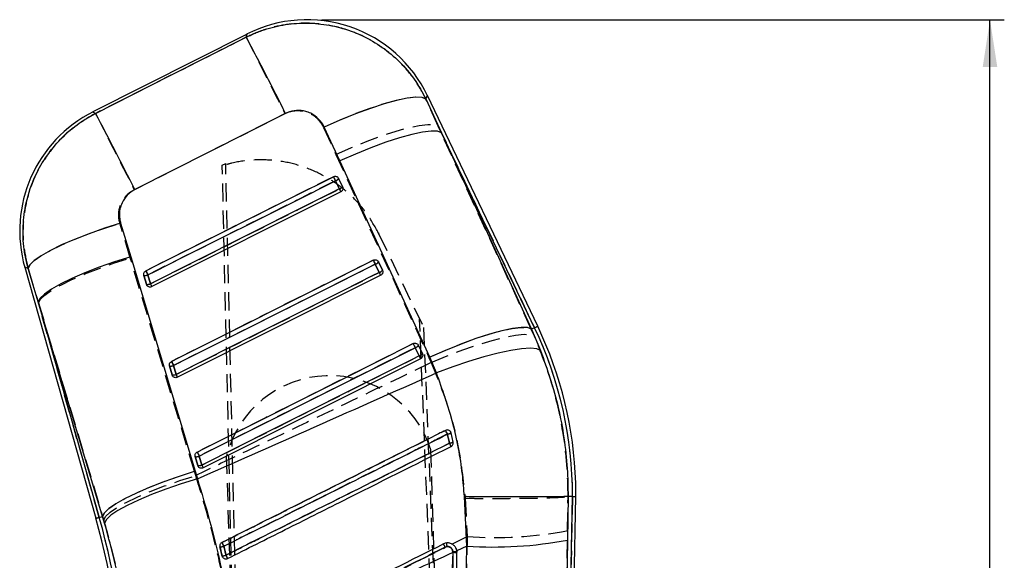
# Model space of a CAD drawing. Extents: x 40 to 414, y 17 to 320.
# Tile 13 of 16: x 156 to 233, y 278 to 320. Entities that reach past the tile are written whole.
import ezdxf

# ---------------------------------------------------------------- set-up
doc = ezdxf.new("R2010")
doc.units = 0
doc.header["$LTSCALE"] = 1.111111
doc.linetypes.add('HIDDEN', pattern=[1.905, 1.27, -0.635])
doc.layers.get('0').update_dxf_attribs({"linetype": 'CONTINUOUS'})
doc.styles.add('SLDTEXTSTYLE0', font='TXT', dxfattribs={"width": 0.75})
doc.dimstyles.new('SLDDIMSTYLE0', dxfattribs={"dimtxt": 3.888889, "dimasz": 3.668889, "dimexe": 0, "dimexo": 0.0625, "dimgap": 0.972222, "dimtad": 1, "dimdec": 0, "dimrnd": 1e-09, "dimzin": 12, "dimtxsty": 'SLDTEXTSTYLE0', "dimsah": 1, "dimcen": 0.09, "dimazin": 3, "dimtfac": 1, "dimtdec": 0, "dimtofl": 0, "dimtmove": 0, "dimatfit": 3, "dimtolj": 1, "dimtzin": 12})

# ---------------------------------------------------------------- blocks, each defined once
blk = doc.blocks.new('_D')
at = {"color": 179, "linetype": 'CONTINUOUS'}
for p, q in [((179.553, 320.033), (232.594, 320.033)), ((231.482, 97.202), (231.482, 320.033)), ((224.985, 97.202), (232.594, 97.202))]:
    blk.add_line(p, q, dxfattribs=at)
for points in [[(231.482, 320.033), (230.918, 316.364), (232.047, 316.364)], [(231.482, 97.202), (232.047, 100.87), (230.918, 100.87)]]:
    blk.add_solid(points, dxfattribs=at)
at = {"color": 179, "linetype": 'CONTINUOUS', "insert": (226.469, 202.465, 0.1), "char_height": 3.8889, "attachment_point": 1, "rotation": 90, "style": 'SLDTEXTSTYLE0'}
blk.add_mtext('223', dxfattribs=at)

msp = doc.modelspace()

# ---------------------------------------------------------------- linework, layer by layer
at = {"color": 7, "linetype": 'CONTINUOUS'}
for p, q in [((173.771258, 318.920055), (161.793267, 312.865862)), ((187.666032, 313.871929), (188.86736, 311.244899)), ((196.345906, 296.220997), (187.783014, 314.143428)), ((180.97336, 309.056083), (179.766065, 311.679372)), ((188.86736, 311.244899), (195.864308, 295.990908)), ((196.101255, 296.104112), (188.86736, 311.244899)), ((187.973881, 293.8061), (180.97336, 309.056083)), ((180.63441, 307.519803), (180.939375, 306.881482)), ((180.887231, 307.698885), (181.192205, 307.060564)), ((181.192205, 307.060564), (181.204098, 307.031879)), ((181.053705, 306.658083), (166.382216, 299.29162)), ((163.94996, 304.224992), (164.73194, 301.618526)), ((164.73194, 301.618526), (169.739418, 284.953112)), ((156.50231, 300.804714), (162.028096, 281.295219)), ((157.547812, 298.108378), (156.762489, 300.713325)), ((183.732901, 301.03434), (184.037868, 300.396019)), ((183.985796, 301.213467), (184.290769, 300.575146)), ((165.953496, 299.478644), (165.757241, 300.171548)), ((166.267985, 299.514795), (166.071742, 300.207699)), ((184.152263, 300.172696), (168.376194, 292.251626)), ((184.290769, 300.575146), (184.302831, 300.546)), ((165.981091, 299.412871), (165.953496, 299.478644)), ((162.549532, 281.442905), (157.547812, 298.108378)), ((157.547812, 298.108378), (162.288972, 281.369099)), ((196.101255, 296.104112), (195.864308, 295.990908)), ((195.864308, 295.990908), (196.576211, 294.325838)), ((186.83141, 294.548908), (187.136379, 293.910587)), ((187.084358, 294.728065), (187.389332, 294.089759)), ((187.389332, 294.089759), (187.401508, 294.060269)), ((188.488377, 292.589137), (187.973881, 293.8061)), ((167.947464, 292.43868), (167.751209, 293.131584)), ((168.261865, 292.474801), (168.065618, 293.167705)), ((187.250822, 293.687308), (170.370171, 285.211632)), ((167.974806, 292.373339), (167.947464, 292.43868)), ((189.616616, 287.928426), (189.602565, 287.97091)), ((189.784818, 287.218833), (189.616616, 287.928426)), ((169.941435, 285.398686), (169.74518, 286.091605)), ((170.255778, 285.434792), (170.059528, 286.127696)), ((169.968605, 285.333657), (169.941435, 285.398686)), ((169.739418, 284.953112), (169.912559, 284.367034)), ((197.97735, 231.147336), (199.050683, 282.993505)), ((198.126861, 225.269446), (199.321813, 282.990271)), ((198.709605, 282.997558), (198.652578, 279.597247)), ((198.709772, 282.997558), (198.709605, 282.997558)), ((199.050683, 282.993505), (198.709772, 282.997558)), ((199.050683, 282.993505), (199.321813, 282.990271)), ((190.834825, 279.129619), (190.657242, 282.97762)), ((162.288972, 281.369099), (162.549532, 281.442905)), ((162.70306, 280.926833), (162.549532, 281.442905)), ((198.652578, 279.597247), (197.97735, 231.147336)), ((189.750037, 278.626839), (189.435189, 228.266084)), ((189.750571, 278.689677), (189.750037, 278.626839)), ((190.834825, 279.129619), (190.057796, 278.769487)), ((190.064871, 278.665045), (190.057796, 278.769487)), ((190.064475, 278.601909), (190.064871, 278.665045)), ((171.832767, 278.37258), (171.857981, 278.304541))]:
    msp.add_line(p, q, dxfattribs=at)
at = {"color": 7, "linetype": 'HIDDEN'}
for p, q in [((188.622517, 311.757365), (187.661459, 313.86132)), ((165.002713, 306.824336), (176.70727, 312.737668)), ((179.70616, 311.667451), (180.671546, 309.565792)), ((188.622517, 311.757365), (196.101255, 296.104112)), ((195.852681, 295.98535), (188.622517, 311.757365)), ((180.671546, 309.565792), (187.902796, 293.795029)), ((171.846754, 308.734307), (172.114339, 308.869595)), ((173.901736, 219.145553), (171.847848, 308.686653)), ((174.199595, 219.154993), (172.114339, 308.869595)), ((180.941521, 306.881601), (180.63655, 307.519922)), ((181.192095, 307.060847), (180.887122, 307.699168)), ((181.053705, 306.658083), (180.941521, 306.881601)), ((181.20031, 307.041997), (181.192095, 307.060847)), ((164.70041, 301.529849), (163.895019, 304.21772)), ((183.975817, 303.460965), (184.019715, 303.369084)), ((184.019715, 303.369084), (187.478809, 296.129087)), ((169.681387, 284.945289), (164.70041, 301.529849)), ((156.760614, 300.71398), (157.570689, 298.027599)), ((184.040061, 300.396198), (183.735089, 301.034519)), ((184.290656, 300.575459), (183.985682, 301.21378)), ((165.757447, 300.171206), (165.953703, 299.478302)), ((166.073811, 300.207982), (166.270064, 299.515078)), ((184.298925, 300.55646), (184.290656, 300.575459)), ((165.953703, 299.478302), (165.987009, 299.402932)), ((166.382216, 299.29162), (166.270064, 299.515078)), ((162.288972, 281.369099), (157.570689, 298.027599)), ((157.570689, 298.027599), (162.549981, 281.443024)), ((190.270461, 219.663972), (187.17875, 296.757126)), ((187.478809, 296.129087), (190.568321, 219.673404)), ((196.101255, 296.104112), (195.852681, 295.98535)), ((196.100106, 295.437315), (195.852681, 295.98535)), ((187.138606, 293.910796), (186.833633, 294.549117)), ((187.389216, 294.090072), (187.084242, 294.728393)), ((187.397521, 294.070983), (187.389216, 294.090072)), ((187.902796, 293.795029), (188.081621, 293.394426)), ((167.751421, 293.131212), (167.947676, 292.438308)), ((168.067759, 293.167988), (168.264012, 292.475084)), ((167.947676, 292.438308), (167.980907, 292.363072)), ((189.185153, 288.125733), (189.215503, 288.135329)), ((169.745397, 286.091218), (169.941652, 285.398314)), ((170.061717, 286.127994), (170.257971, 285.43509)), ((174.301551, 219.158219), (172.180764, 286.12096)), ((190.168595, 219.660746), (188.047808, 286.623487)), ((169.941652, 285.398314), (169.974829, 285.323167)), ((169.780024, 284.613753), (169.681387, 284.945289)), ((199.050683, 282.993505), (197.987286, 231.627257)), ((198.667656, 280.344629), (198.710381, 282.997498)), ((190.708857, 282.851139), (190.857623, 279.879892)), ((162.288972, 281.369099), (162.549981, 281.443024)), ((162.549981, 281.443024), (162.637486, 281.15111)), ((189.689703, 279.295111), (190.857623, 279.879892)), ((189.28962, 279.094795), (189.162069, 279.055217)), ((171.867965, 278.28663), (171.832782, 278.372565))]:
    msp.add_line(p, q, dxfattribs=at)
at = {"color": 7, "linetype": 'HIDDEN', "flags": 128}
for points in [[(173.707213, 318.669492), (167.808297, 315.6878), (162.003808, 312.753821)], [(173.771258, 318.920055), (173.763908, 318.891296), (173.707213, 318.669492)], [(173.707213, 318.669492), (173.801227, 318.484107), (173.991511, 318.10824), (174.272918, 317.552069), (174.637835, 316.830614), (175.07639, 315.963412), (175.576721, 314.973915), (176.125294, 313.888872), (176.707269, 312.737668)], [(187.661459, 313.86132), (187.361268, 313.984403), (186.868237, 314.008022), (186.195945, 313.931504), (185.362903, 313.756982), (184.392052, 313.489253), (183.310129, 313.135678), (182.146924, 312.706003), (180.934472, 312.212059), (179.70616, 311.667451)], [(187.661459, 313.86132), (187.768983, 314.110869), (187.783014, 314.143428)], [(162.003808, 312.753821), (161.816587, 312.85345), (161.793267, 312.865862)], [(162.003808, 312.753821), (162.097813, 312.568465), (162.288034, 312.192732), (162.569328, 311.636785), (162.934091, 310.915643), (163.372461, 310.048813), (163.872586, 309.059733), (164.420945, 307.975123), (165.002713, 306.824336)], [(180.671546, 309.565792), (181.895103, 310.106644), (183.103063, 310.597369), (184.262453, 311.024571), (185.341629, 311.376596), (186.311133, 311.643833), (187.144502, 311.818981), (187.81899, 311.897257), (188.316185, 311.87653), (188.622517, 311.757365)], [(180.478083, 307.835454), (179.933834, 307.562196), (177.756837, 306.469137), (169.048849, 302.096898), (165.91532, 300.523573)], [(180.63655, 307.519922), (180.092302, 307.246664), (177.915309, 306.15359), (169.207335, 301.781321), (166.073811, 300.207982)], [(180.63655, 307.519922), (180.61013, 307.572553), (180.583784, 307.62502), (180.558503, 307.675356), (180.535241, 307.721684), (180.514872, 307.762245), (180.498164, 307.795504), (180.485745, 307.82021), (180.478083, 307.835454)], [(166.270064, 299.515078), (166.814312, 299.78835), (168.991306, 300.88141), (177.69928, 305.253679), (180.941521, 306.881601)], [(156.760614, 300.71398), (156.897837, 300.99369), (157.235642, 301.3239), (157.765177, 301.695952), (158.472556, 302.100101), (159.339235, 302.525723), (160.342493, 302.961686), (161.456025, 303.396562), (162.650641, 303.81892), (163.895019, 304.21772)], [(157.570689, 298.027599), (157.716344, 298.30862), (158.060094, 298.639515), (158.593024, 299.011731), (159.30131, 299.415583), (160.166581, 299.840623), (161.166393, 300.275812), (162.274814, 300.709853), (163.463095, 301.131511), (164.70041, 301.529849)], [(183.576639, 301.350066), (183.032389, 301.076794), (180.855392, 299.983734), (172.147401, 295.61151), (167.909292, 293.483579)], [(183.735089, 301.034519), (183.708668, 301.087135), (183.682323, 301.139602), (183.657044, 301.189953), (183.633784, 301.236281), (183.613417, 301.276827), (183.596712, 301.310101), (183.584296, 301.334822), (183.576639, 301.350066)], [(156.50231, 300.804714), (156.530815, 300.7947), (156.760614, 300.71398)], [(183.735089, 301.034519), (183.190841, 300.761247), (181.013845, 299.668187), (172.305865, 295.295933), (168.067759, 293.167988)], [(166.073811, 300.207982), (166.047393, 300.260598), (166.021046, 300.31308), (165.995765, 300.363416), (165.9725, 300.409743), (165.952128, 300.450304), (165.935414, 300.483579), (165.922988, 300.508315), (165.91532, 300.523573)], [(168.264012, 292.475084), (168.808261, 292.748356), (170.985257, 293.841416), (179.693237, 298.21367), (184.040061, 300.396198)], [(184.152263, 300.172696), (184.150205, 300.176794), (184.144088, 300.188983), (184.134096, 300.208891), (184.120531, 300.235906), (184.103803, 300.26924), (184.084414, 300.307849), (184.062951, 300.350601), (184.040061, 300.396198)], [(187.902796, 293.795029), (189.12621, 294.335762), (190.334004, 294.826338), (191.49322, 295.253375), (192.572225, 295.605236), (193.541573, 295.87231), (194.374814, 296.047309), (195.049209, 296.125451), (195.546353, 296.104604), (195.852681, 295.98535)], [(188.081621, 293.394426), (189.318597, 293.912599), (190.539506, 294.381002), (191.710871, 294.78679), (192.800573, 295.118848), (193.778734, 295.368055), (194.61853, 295.527587), (195.296937, 295.593062), (195.795351, 295.562694), (196.100106, 295.437315)], [(186.675195, 294.864679), (186.130945, 294.591406), (183.953947, 293.498346), (175.245956, 289.126122), (169.903265, 286.443585)], [(186.833633, 294.549117), (186.289385, 294.275844), (184.112389, 293.182785), (175.404404, 288.810545), (170.061717, 286.127994)], [(186.675195, 294.864679), (186.68285, 294.84942), (186.695263, 294.824699), (186.711966, 294.791439), (186.732331, 294.750878), (186.755589, 294.704551), (186.780867, 294.6542), (186.807213, 294.601733), (186.833633, 294.549117)], [(170.257971, 285.43509), (170.80222, 285.708362), (172.979216, 286.801422), (181.687201, 291.173661), (187.138606, 293.910796)], [(187.138606, 293.910796), (187.161496, 293.865198), (187.18296, 293.822462), (187.20235, 293.783838), (187.219081, 293.750519), (187.232647, 293.723503), (187.242641, 293.703595), (187.248761, 293.691406), (187.250822, 293.687308)], [(168.067759, 293.167988), (168.041339, 293.220604), (168.014994, 293.273086), (167.989714, 293.323422), (167.966452, 293.369749), (167.946083, 293.41031), (167.929374, 293.443585), (167.916955, 293.468321), (167.909292, 293.483579)], [(168.376194, 292.251626), (168.374135, 292.255724), (168.368019, 292.267913), (168.35803, 292.287821), (168.344468, 292.314837), (168.327743, 292.348141), (168.308358, 292.386764), (168.286899, 292.429501), (168.264012, 292.475084)], [(169.903265, 286.443585), (169.910924, 286.428327), (169.92334, 286.403591), (169.940046, 286.370331), (169.960412, 286.329755), (169.983673, 286.283428), (170.008952, 286.233092), (170.035297, 286.18061), (170.061717, 286.127994)], [(170.257971, 285.43509), (170.280859, 285.389507), (170.30232, 285.34677), (170.321706, 285.308147), (170.338434, 285.274843), (170.351999, 285.247827), (170.361991, 285.227919), (170.36811, 285.21573), (170.370171, 285.211632)], [(162.549981, 281.443024), (162.695691, 281.724015), (163.03955, 282.054895), (163.572637, 282.427097), (164.281119, 282.830963), (165.146616, 283.256003), (166.146673, 283.691222), (167.255341, 284.125278), (168.443858, 284.546951), (169.681387, 284.945289)], [(162.637486, 281.15111), (162.784529, 281.430954), (163.12973, 281.759659), (163.664146, 282.128686), (164.373925, 282.528469), (165.240677, 282.948667), (166.241941, 283.378372), (167.351771, 283.806467), (168.541407, 284.221852), (169.780024, 284.613753)], [(162.288972, 281.369099), (162.17488, 281.336794), (162.093346, 281.313697), (162.04441, 281.299839), (162.028096, 281.295219)]]:
    msp.add_lwpolyline(points, dxfattribs=at)
at = {"color": 7, "linetype": 'CONTINUOUS', "flags": 128}
for points in [[(162.004553, 312.753433), (167.807179, 315.690318), (173.709262, 318.677509)], [(187.666032, 313.871929), (187.370469, 313.992316), (186.883169, 314.013937), (186.217462, 313.936198), (185.391561, 313.761229), (184.428064, 313.493812), (183.353329, 313.141281), (182.19676, 312.71326), (180.990001, 312.221477), (179.766065, 311.679372)], [(176.764793, 312.746787), (170.860684, 309.763918), (165.05605, 306.831295)], [(188.86736, 311.244899), (188.564252, 311.360577), (188.071858, 311.378756), (187.403502, 311.298976), (186.577265, 311.123365), (185.615504, 310.856694), (184.544244, 310.506159), (183.392467, 310.081268), (182.191339, 309.593508), (180.97336, 309.056083)], [(165.914906, 300.523529), (166.459142, 300.796786), (168.636092, 301.889831), (177.343891, 306.262011), (180.477654, 307.835454)], [(166.071742, 300.207699), (166.615975, 300.480971), (168.792912, 301.574031), (177.500657, 305.9463), (180.63441, 307.519803)], [(180.939375, 306.881482), (180.395141, 306.608209), (178.218205, 305.515149), (169.510458, 301.142881), (166.267985, 299.514795)], [(163.94996, 304.224992), (162.698915, 303.825775), (161.496829, 303.402582), (160.37549, 302.966589), (159.364549, 302.529359), (158.490737, 302.102426), (157.777162, 301.697099), (157.242692, 301.324079), (156.901459, 300.993243), (156.762489, 300.713325)], [(164.73194, 301.618526), (163.487566, 301.219756), (162.291442, 300.797233), (161.174882, 300.362045), (160.167109, 299.925545), (159.29451, 299.499208), (158.579924, 299.09415), (158.042058, 298.720995), (157.694993, 298.389518), (157.547812, 298.108378)], [(167.908862, 293.483535), (168.453099, 293.756792), (170.630045, 294.849837), (179.337831, 299.221987), (183.5762, 301.350051)], [(168.065618, 293.167705), (168.609852, 293.440962), (170.78679, 294.534022), (179.49454, 298.906231), (183.732901, 301.03434)], [(184.037868, 300.396019), (183.493634, 300.122747), (181.316695, 299.029702), (172.608944, 294.657493), (168.261865, 292.474801)], [(195.864308, 295.990908), (195.561216, 296.106869), (195.068992, 296.125436), (194.400941, 296.046072), (193.575128, 295.870939), (192.613878, 295.604775), (191.543176, 295.254776), (190.391972, 294.830391), (189.191387, 294.343108), (187.973881, 293.8061)], [(169.902827, 286.443541), (170.447063, 286.716798), (172.624007, 287.809843), (181.331782, 292.181978), (186.67475, 294.864664)], [(170.059528, 286.127696), (170.603762, 286.400968), (172.7807, 287.494013), (181.488451, 291.866192), (186.83141, 294.548908)], [(196.576211, 294.325838), (196.277979, 294.460246), (195.782346, 294.507632), (195.102905, 294.466683), (194.258285, 294.338519), (193.271651, 294.126654), (192.170061, 293.836916), (190.983724, 293.477231), (189.745174, 293.057466), (188.488377, 292.589137)], [(187.136379, 293.910587), (186.592145, 293.63733), (184.415207, 292.544285), (175.707456, 288.17209), (170.255778, 285.434792)], [(169.739418, 284.953112), (168.494322, 284.554312), (167.29739, 284.13176), (166.179981, 283.696497), (165.171378, 283.259952), (164.298004, 282.833556), (163.582745, 282.428497), (163.044343, 282.055357), (162.696904, 281.723926), (162.549532, 281.442905)], [(169.912559, 284.367034), (168.665534, 283.979649), (167.466617, 283.568242), (166.347155, 283.143574), (165.336417, 282.71676), (164.460832, 282.298961), (163.74329, 281.901071), (163.202554, 281.533534), (162.852763, 281.205932), (162.70306, 280.926833)]]:
    msp.add_lwpolyline(points, dxfattribs=at)
at = {"color": 8, "linetype": 'CONTINUOUS', "flags": 128}
for points in [[(173.709262, 318.677509), (173.764591, 318.893978), (173.771258, 318.920055)], [(187.783014, 314.143428), (187.770509, 314.114401), (187.666032, 313.871929)], [(161.793267, 312.865862), (161.816836, 312.853316), (162.004553, 312.753433)], [(156.762489, 300.713325), (156.531441, 300.794476), (156.50231, 300.804714)], [(196.101255, 296.104112), (196.208251, 296.155238), (196.284714, 296.191761), (196.330606, 296.213696), (196.345906, 296.220997)], [(162.028096, 281.295219), (162.04441, 281.299839), (162.093346, 281.313697), (162.17488, 281.336794), (162.288972, 281.369099)]]:
    msp.add_lwpolyline(points, dxfattribs=at)
at = {"color": 7, "linetype": 'CONTINUOUS'}
for centre, radius, start, end in [((178.441454, 309.680259), 10.353, 25.38967612, 117.05747981), ((-79.233309, 184.60802), 286.27709, 26.59006204, 27.92534516), ((166.463463, 303.626062), 10.353, 116.58223573, 195.9736883), ((-89.91645, 179.199), 285.133264, 26.5912997, 27.93003501), ((199.144214, 316.908731), 20.754874, 205.92305116, 206.89598403), ((180.487269, 307.995532), 0.497965, 287.18662293, 323.43608504), ((180.792366, 307.357045), 0.497767, 287.17783713, 323.44302914), ((189.041316, 310.88689), 9.037961, 206.30670334, 207.89766772), ((201.338131, 309.969301), 19.742787, 205.88569322, 206.90858685), ((183.585642, 301.510328), 0.498246, 287.19076526, 323.42950719), ((165.855611, 300.701871), 0.539369, 259.4915301, 293.62260157), ((184.396417, 309.504319), 20.548013, 205.91668109, 206.89995537), ((183.890589, 300.87205), 0.498293, 287.19151658, 323.42736259), ((191.78865, 304.225334), 8.64513, 206.29191329, 207.95493613), ((166.051863, 300.008927), 0.539329, 259.49115927, 293.62347287), ((174.315922, 303.493288), 8.977623, 206.30546415, 207.90556699), ((168.85924, 283.088553), 30.191592, 359.81962443, 25.53731959), ((168.85924, 283.088553), 30.462731, 1.81401694, 25.53731959), ((203.854808, 303.191723), 19.091734, 205.85915687, 206.91700024), ((186.68407, 295.02508), 0.498446, 287.19345196, 323.4244679), ((186.989087, 294.386677), 0.498354, 287.19097538, 323.43044478), ((194.662645, 297.627244), 8.393939, 206.28130409, 207.99397186), ((167.849647, 293.661176), 0.538663, 259.47032973, 293.63689383), ((185.546259, 302.040665), 19.603628, 205.88125645, 206.91179496), ((168.045899, 292.968252), 0.538642, 259.47020651, 293.63732496), ((175.932125, 296.26326), 8.554841, 206.28547547, 207.96495689), ((225.394923, 306.01208), 40.386603, 206.28830469, 206.75468893), ((189.17823, 288.746326), 0.927978, 279.53970998, 298.19088465), ((189.327223, 288.231522), 1.111275, 278.77033143, 294.31635648), ((222.328479, 303.528383), 36.697804, 206.53605207, 206.9782563), ((169.843626, 286.621164), 0.538632, 259.46880157, 293.63024005), ((187.110901, 294.784211), 19.122881, 205.85924405, 206.91565767), ((170.03984, 285.928375), 0.538752, 259.47566991, 293.62892548), ((177.782355, 289.152058), 8.394488, 206.28409236, 207.99576883), ((168.85924, 283.088553), 30.462731, 359.81668002, 1.81401694), ((104.910203, 265.117385), 59.364769, 1.81491833, 15.81401694), ((104.910203, 265.117385), 59.635908, 1.81544237, 15.81401694), ((227.141867, 306.895405), 61.766514, 206.41621593, 206.71653993), ((176.541189, 272.791497), 14.089883, 26.38002188, 27.52807681), ((192.861573, 310.828635), 31.763742, 266.34164571, 280.50462818), ((171.601795, 280.334814), 1.262904, 272.86249235, 286.92465704), ((171.693707, 279.948191), 1.581736, 275.04370972, 286.2256145), ((249.772069, 317.304047), 86.82536, 206.59833588, 206.78884328), ((189.819375, 277.505922), 1.123059, 77.39410068, 93.53967508), ((189.819757, 277.554943), 1.136841, 77.54871955, 93.48908271)]:
    msp.add_arc(centre, radius, start, end, dxfattribs=at)
at = {"color": 7, "linetype": 'HIDDEN'}
for centre, radius, start, end in [((180.495773, 307.981479), 0.482549, 286.96201163, 324.19405282), ((180.800842, 307.343026), 0.482394, 286.95540671, 324.2001035), ((183.594404, 301.495972), 0.482422, 286.95512175, 324.20066392), ((165.855095, 300.71034), 0.547906, 259.73389412, 293.52737326), ((183.899369, 300.857665), 0.482437, 286.9554208, 324.19996183), ((166.051349, 300.017424), 0.547894, 259.73381129, 293.52761086), ((168.85924, 283.088553), 30.191592, 359.81962443, 25.53731959), ((186.69296, 295.010564), 0.482413, 286.95402772, 324.20294018), ((186.997926, 294.372253), 0.482425, 286.95435756, 324.20240883), ((167.84906, 293.670263), 0.547823, 259.73330072, 293.5290888), ((168.045314, 292.977356), 0.547819, 259.73331475, 293.52915217), ((180.185521, 284.123022), 8.250326, 17.64234596, 165.98568792), ((141.372579, 263.861693), 53.61703, 26.55994252, 26.90699144), ((189.129519, 288.941789), 1.124351, 280.33574726, 295.67238991), ((189.321275, 287.854312), 0.3045, 14.08799343, 26.15114578), ((189.261229, 288.528136), 1.410114, 279.57474479, 291.79640836), ((158.760248, 271.641018), 34.421199, 26.27823803, 26.75693481), ((169.843, 286.630465), 0.548009, 259.74054178, 293.52258304), ((170.039284, 285.93731), 0.547768, 259.73293239, 293.53023114), ((104.910203, 265.117385), 59.635908, 1.81544237, 15.81401694), ((193.004052, 309.66578), 29.863126, 265.87827953, 280.93248073), ((134.541383, 260.435982), 41.836544, 26.53766466, 26.97986225), ((175.808955, 272.427515), 14.907451, 26.39710369, 27.46791774), ((192.133912, 279.546933), 2.880004, 183.46893179, 189.03235458), ((171.580728, 280.426195), 1.355354, 273.55999322, 286.69387675), ((171.662403, 280.081537), 1.717444, 275.6934051, 286.01396554), ((147.376682, 265.930919), 27.735881, 26.18862948, 26.7868892), ((189.819505, 277.561045), 1.130965, 77.47037565, 93.51258478)]:
    msp.add_arc(centre, radius, start, end, dxfattribs=at)
for points, knots in [([(187.661459, 313.86132), (187.644983, 313.895375), (187.363828, 314.476513), (186.70616, 315.552482), (185.503729, 316.9268), (184.080458, 318.061687), (182.352906, 319.011028), (180.501881, 319.590073), (178.622684, 319.7987), (176.929956, 319.708759), (175.262743, 319.355193), (174.225723, 318.898059), (173.707213, 318.669492)], [0, 0, 0, 0, 0.006912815, 0.117964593, 0.229014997, 0.33892119, 0.448826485, 0.58759486, 0.690334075, 0.793072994, 0.896536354, 1, 1, 1, 1]), ([(176.707269, 312.737668), (176.708547, 312.738314), (176.925965, 312.848232), (177.400066, 312.994987), (178.059918, 312.971993), (178.694312, 312.764207), (179.292983, 312.366428), (179.566059, 311.904461), (179.70616, 311.667451)], [0, 0, 0, 0, 0.001202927, 0.204636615, 0.408047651, 0.546678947, 0.767425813, 1, 1, 1, 1]), ([(162.003808, 312.753821), (161.45766, 312.438396), (160.421632, 311.840044), (159.123508, 310.637272), (158.017092, 309.250241), (157.165496, 307.668652), (156.601889, 305.948997), (156.342463, 304.211698), (156.364763, 302.440318), (156.628663, 301.289428), (156.760614, 300.71398)], [0, 0, 0, 0, 0.132849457, 0.252012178, 0.371175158, 0.506324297, 0.628858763, 0.751394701, 0.875696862, 1, 1, 1, 1]), ([(184.019715, 303.369084), (183.74803, 303.871763), (183.20466, 304.877123), (182.086497, 306.187608), (180.777991, 307.298706), (179.299851, 308.176489), (177.694551, 308.788586), (176.009842, 309.128985), (174.293225, 309.172559), (172.896785, 308.986223), (172.098159, 308.75814), (171.847848, 308.686653)], [0, 0, 0, 0, 0.118259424, 0.236519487, 0.354778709, 0.473038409, 0.591290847, 0.709543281, 0.827782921, 0.946022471, 1, 1, 1, 1]), ([(171.847848, 308.686653), (171.847709, 308.692671), (171.847373, 308.70732), (171.846984, 308.724301), (171.846754, 308.734307)], [0, 0, 0, 0, 0.410818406, 1, 1, 1, 1]), ([(163.895019, 304.21772), (163.893106, 304.224189), (163.820781, 304.468788), (163.760411, 304.979937), (163.902566, 305.614998), (164.199714, 306.173368), (164.555906, 306.566754), (164.884746, 306.756329), (165.002713, 306.824336)], [0, 0, 0, 0, 0.0066596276, 0.2518166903, 0.4971850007, 0.6319858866, 0.8679802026, 1, 1, 1, 1]), ([(198.710745, 282.997558), (198.691786, 283.839773), (198.653726, 285.530606), (198.27293, 288.480295), (197.528919, 291.842303), (196.579229, 294.231801), (196.100106, 295.437315)], [0, 0, 0, 0, 0.1969324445, 0.3953620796, 0.6949570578, 1, 1, 1, 1]), ([(188.081621, 293.394426), (185.521028, 292.162113), (179.424022, 289.227863), (173.32032, 286.307585), (169.780024, 284.613753)], [0, 0, 0, 0, 0.419975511, 1, 1, 1, 1]), ([(188.081621, 293.394426), (188.494714, 292.376145), (189.327214, 290.324019), (190.279011, 286.787607), (190.555323, 284.25718), (190.708857, 282.851139)], [0, 0, 0, 0, 0.304423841, 0.613500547, 1, 1, 1, 1]), ([(171.82469, 279.416272), (172.00556, 279.50701), (172.912215, 279.961858), (176.722015, 281.873146), (182.327966, 284.68556), (187.208126, 287.133881), (189.185153, 288.125733)], [0, 0, 0, 0, 0.031255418, 0.156675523, 0.65835634, 1, 1, 1, 1]), ([(189.331246, 287.835682), (189.149792, 287.744671), (188.242519, 287.289613), (184.432008, 285.378301), (179.713707, 283.011813), (174.833918, 280.564305), (172.857391, 279.572996), (171.970064, 279.127965)], [0, 0, 0, 0, 0.031355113, 0.156776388, 0.658460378, 0.846671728, 1, 1, 1, 1]), ([(189.495779, 287.137667), (189.462949, 287.282845), (189.410205, 287.516088), (189.352887, 287.748087), (189.331246, 287.835682)], [0, 0, 0, 0, 0.622436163, 1, 1, 1, 1]), ([(189.514776, 288.083637), (189.528341, 288.073558), (189.56226, 288.048356), (189.582474, 288.010962), (189.594604, 287.988523)], [0, 0, 0, 0, 0.399918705, 1, 1, 1, 1]), ([(172.136197, 278.430739), (172.317652, 278.521751), (173.224926, 278.976806), (177.035505, 280.887969), (181.752116, 283.253652), (186.631358, 285.700932), (188.607325, 286.692036), (189.495779, 287.137667)], [0, 0, 0, 0, 0.031358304, 0.156790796, 0.658520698, 0.846460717, 1, 1, 1, 1]), ([(172.941323, 270.909408), (172.76395, 272.056493), (172.409212, 274.350613), (171.682439, 277.797392), (170.822984, 281.236154), (170.127675, 283.487893), (169.780024, 284.613753)], [0, 0, 0, 0, 0.246889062, 0.493767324, 0.746885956, 1, 1, 1, 1]), ([(190.708857, 282.851139), (190.755547, 282.850792), (191.087687, 282.848323), (191.874857, 282.844006), (193.049433, 282.841989), (194.323353, 282.846302), (195.490208, 282.857372), (196.521347, 282.874673), (197.382784, 282.898021), (198.051746, 282.926715), (198.522285, 282.959896), (198.647683, 282.984964), (198.710381, 282.997498)], [0, 0, 0, 0, 0.011732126, 0.08346017, 0.198031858, 0.312603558, 0.427171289, 0.541739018, 0.656304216, 0.770869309, 0.88543467, 1, 1, 1, 1]), ([(162.637486, 281.15111), (162.868801, 280.329367), (163.331437, 278.685855), (163.881154, 276.118271), (164.322905, 273.491881), (164.503686, 271.71318), (164.594081, 270.823786)], [0, 0, 0, 0, 0.245832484, 0.491672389, 0.745823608, 1, 1, 1, 1]), ([(197.987286, 231.627257), (198.054514, 236.419456), (198.282342, 252.65946), (198.508344, 268.897916), (198.667656, 280.344629)], [0, 0, 0, 0, 0.295086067, 1, 1, 1, 1]), ([(190.857623, 279.879892), (190.664225, 268.436106), (190.389879, 252.202461), (190.078162, 235.967958), (189.986187, 231.177846)], [0, 0, 0, 0, 0.704942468, 1, 1, 1, 1]), ([(171.832782, 278.372565), (171.785947, 278.56807), (171.729967, 278.801753), (171.674026, 279.0353), (171.664886, 279.073456)], [0, 0, 0, 0, 0.836625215, 1, 1, 1, 1]), ([(171.970064, 279.127965), (172.001926, 278.994251), (172.05729, 278.761902), (172.112682, 278.529427), (172.136197, 278.430739)], [0, 0, 0, 0, 0.575489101, 1, 1, 1, 1]), ([(173.876982, 271.377953), (177.994195, 273.439381), (183.13173, 276.011669), (188.269293, 278.583938), (189.28962, 279.094795)], [0, 0, 0, 0, 0.801398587, 1, 1, 1, 1]), ([(189.162069, 279.055217), (186.625313, 277.782338), (181.551804, 275.236581), (176.478227, 272.690999), (173.94144, 271.418208)], [0, 0, 0, 0, 0.500000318, 1, 1, 1, 1]), ([(189.750213, 278.689885), (189.745315, 278.739102), (189.73586, 278.834112), (189.661453, 278.95745), (189.556789, 279.046967), (189.426964, 279.099812), (189.335403, 279.096467), (189.28962, 279.094795)], [0, 0, 0, 0, 0.212403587, 0.41003273, 0.607020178, 0.803503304, 1, 1, 1, 1]), ([(189.435167, 228.266159), (189.488317, 236.670602), (189.594618, 253.47943), (189.698348, 270.286419), (189.750213, 278.689885)], [0, 0, 0, 0, 0.500001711, 1, 1, 1, 1]), ([(189.993064, 278.980309), (190.02204, 278.905096), (190.061487, 278.802704), (190.064154, 278.693944), (190.064862, 278.665075)], [0, 0, 0, 0, 0.734561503, 1, 1, 1, 1])]:
    msp.add_open_spline(points, degree=3, knots=knots, dxfattribs=at)
at = {"color": 7, "linetype": 'CONTINUOUS'}
for points, knots in [([(173.709262, 318.677509), (173.90549, 318.771027), (174.61725, 319.110239), (175.919001, 319.528569), (177.608487, 319.791013), (179.308863, 319.764676), (181.045684, 319.456605), (182.728481, 318.840916), (184.295856, 317.92578), (185.651987, 316.788437), (186.816046, 315.437235), (187.382703, 314.393698), (187.666032, 313.871929)], [0, 0, 0, 0, 0.0397526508, 0.1441914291, 0.248629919, 0.3511386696, 0.4536478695, 0.5697086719, 0.6766522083, 0.7835964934, 0.8917981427, 1, 1, 1, 1]), ([(179.766065, 311.679372), (179.76349, 311.684914), (179.654959, 311.918509), (179.359269, 312.346646), (178.829087, 312.730866), (178.23609, 312.954882), (177.604163, 313.018919), (177.071322, 312.893981), (176.807214, 312.767158), (176.764793, 312.746787)], [0, 0, 0, 0, 0.005213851, 0.219784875, 0.434652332, 0.550719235, 0.753912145, 0.960473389, 1, 1, 1, 1]), ([(156.762489, 300.713325), (156.645827, 301.20425), (156.389547, 302.282693), (156.332919, 304.003722), (156.585684, 305.970717), (157.221729, 307.819324), (158.176503, 309.467704), (159.256024, 310.77818), (160.530951, 311.909654), (161.513352, 312.472174), (162.004553, 312.753433)], [0, 0, 0, 0, 0.106309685, 0.233536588, 0.360763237, 0.523361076, 0.642348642, 0.761336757, 0.880668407, 1, 1, 1, 1]), ([(180.477654, 307.835454), (180.483614, 307.838302), (180.52032, 307.855841), (180.594754, 307.87321), (180.697966, 307.863186), (180.791288, 307.819537), (180.854189, 307.759398), (180.878766, 307.714388), (180.887231, 307.698885)], [0, 0, 0, 0, 0.041071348, 0.252966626, 0.464864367, 0.67676451, 0.888668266, 1, 1, 1, 1]), ([(165.05605, 306.831295), (164.847893, 306.703094), (164.638771, 306.574299), (164.301525, 306.225812), (164.064052, 305.879219), (163.854413, 305.240975), (163.832561, 304.69023), (163.923068, 304.331562), (163.94996, 304.224992)], [0, 0, 0, 0, 0.235155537, 0.236246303, 0.472330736, 0.635243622, 0.891620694, 1, 1, 1, 1]), ([(181.204098, 307.031879), (181.212413, 306.998137), (181.229046, 306.930643), (181.209214, 306.825958), (181.158057, 306.734679), (181.098786, 306.682203), (181.061201, 306.662094), (181.053705, 306.658083)], [0, 0, 0, 0, 0.2374603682, 0.4749959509, 0.7104394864, 0.942251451, 1, 1, 1, 1]), ([(183.5762, 301.350051), (183.582317, 301.352967), (183.619194, 301.370547), (183.693823, 301.387839), (183.797019, 301.377647), (183.890268, 301.333846), (183.952947, 301.273717), (183.977418, 301.228834), (183.985796, 301.213467)], [0, 0, 0, 0, 0.0421334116, 0.2540184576, 0.4659033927, 0.6777898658, 0.8896841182, 1, 1, 1, 1]), ([(165.757241, 300.171548), (165.754853, 300.181102), (165.744325, 300.223218), (165.744486, 300.302282), (165.778352, 300.399329), (165.838115, 300.477075), (165.891172, 300.509171), (165.914906, 300.523529)], [0, 0, 0, 0, 0.0715098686, 0.3152338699, 0.5589605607, 0.802708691, 1, 1, 1, 1]), ([(184.302831, 300.546), (184.311088, 300.512239), (184.327605, 300.44471), (184.307592, 300.340057), (184.256284, 300.248859), (184.197038, 300.196638), (184.159606, 300.176622), (184.152263, 300.172696)], [0, 0, 0, 0, 0.237775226, 0.475593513, 0.711311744, 0.943371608, 1, 1, 1, 1]), ([(166.382216, 299.29162), (166.350525, 299.279388), (166.287151, 299.254926), (166.183499, 299.260138), (166.088012, 299.296744), (166.019826, 299.352907), (165.991262, 299.397126), (165.981091, 299.412871)], [0, 0, 0, 0, 0.217804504, 0.435561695, 0.654710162, 0.87705121, 1, 1, 1, 1]), ([(186.67475, 294.864664), (186.680975, 294.867627), (186.717968, 294.885237), (186.792735, 294.902466), (186.895918, 294.892152), (186.989114, 294.848246), (187.051644, 294.78813), (187.07604, 294.743337), (187.084358, 294.728065)], [0, 0, 0, 0, 0.042865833, 0.254743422, 0.466623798, 0.678504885, 0.890384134, 1, 1, 1, 1]), ([(187.401508, 294.060269), (187.409727, 294.0265), (187.426165, 293.958957), (187.406021, 293.85433), (187.354614, 293.763185), (187.295396, 293.71111), (187.25806, 293.691173), (187.250822, 293.687308)], [0, 0, 0, 0, 0.237960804, 0.475956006, 0.711899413, 0.944152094, 1, 1, 1, 1]), ([(196.576211, 294.325838), (197.081925, 292.86301), (197.847571, 290.648302), (198.40726, 287.545099), (198.669114, 285.239381), (198.696688, 283.718979), (198.709772, 282.997558)], [0, 0, 0, 0, 0.401270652, 0.607520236, 0.813770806, 1, 1, 1, 1]), ([(167.751209, 293.131584), (167.748783, 293.141311), (167.738232, 293.183603), (167.738548, 293.26285), (167.772585, 293.359836), (167.832377, 293.437314), (167.885283, 293.469286), (167.908862, 293.483535)], [0, 0, 0, 0, 0.072794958, 0.316527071, 0.56026756, 0.804019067, 1, 1, 1, 1]), ([(168.376194, 292.251626), (168.344503, 292.239394), (168.281129, 292.214932), (168.177477, 292.220144), (168.081991, 292.25675), (168.013663, 292.313029), (167.985055, 292.357431), (167.974806, 292.373339)], [0, 0, 0, 0, 0.217555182, 0.435064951, 0.653953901, 0.876030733, 1, 1, 1, 1]), ([(169.912559, 284.367034), (172.728288, 285.611596), (178.921649, 288.349083), (185.11225, 291.092809), (188.488377, 292.589137)], [0, 0, 0, 0, 0.454636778, 1, 1, 1, 1]), ([(190.657242, 282.97762), (190.609846, 283.562931), (190.453811, 285.489866), (189.843937, 288.762844), (188.943671, 291.303993), (188.488377, 292.589137)], [0, 0, 0, 0, 0.1773835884, 0.5839750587, 1, 1, 1, 1]), ([(189.185229, 288.12533), (189.006999, 288.035919), (188.102979, 287.582404), (184.295815, 285.672462), (178.68718, 282.858839), (173.804333, 280.409311), (171.824649, 279.416183)], [0, 0, 0, 0, 0.030799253, 0.156219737, 0.657900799, 1, 1, 1, 1]), ([(171.969444, 279.126609), (174.883654, 280.587598), (179.806107, 283.055385), (185.593622, 285.956927), (188.466936, 287.397468), (189.332024, 287.831181)], [0, 0, 0, 0, 0.503530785, 0.850524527, 1, 1, 1, 1]), ([(189.602565, 287.97091), (189.586395, 288.001126), (189.554053, 288.061562), (189.470755, 288.125443), (189.373161, 288.15914), (189.272583, 288.160164), (189.212971, 288.136393), (189.185229, 288.12533)], [0, 0, 0, 0, 0.205310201, 0.410635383, 0.615950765, 0.821271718, 1, 1, 1, 1]), ([(189.332024, 287.831181), (189.353315, 287.745087), (189.410673, 287.513137), (189.463466, 287.279903), (189.496664, 287.133241)], [0, 0, 0, 0, 0.371177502, 1, 1, 1, 1]), ([(189.496664, 287.133241), (186.581313, 285.671629), (181.657007, 283.202825), (175.869993, 280.301595), (172.998349, 278.861944), (172.135677, 278.429458)], [0, 0, 0, 0, 0.503778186, 0.850929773, 1, 1, 1, 1]), ([(172.265363, 278.171534), (173.758157, 278.92045), (176.743747, 280.418283), (182.530022, 283.321215), (186.823493, 285.475241), (189.624177, 286.880338)], [0, 0, 0, 0, 0.257988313, 0.515976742, 1, 1, 1, 1]), ([(189.624177, 286.880338), (189.653261, 286.898679), (189.711426, 286.935358), (189.768837, 287.022813), (189.797416, 287.12105), (189.788926, 287.186949), (189.784818, 287.218833)], [0, 0, 0, 0, 0.253878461, 0.507727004, 0.761825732, 1, 1, 1, 1]), ([(169.74518, 286.091605), (169.742728, 286.10145), (169.732163, 286.143865), (169.732585, 286.223238), (169.766729, 286.320189), (169.82655, 286.397481), (169.879352, 286.429365), (169.902827, 286.443541)], [0, 0, 0, 0, 0.07367324, 0.31740681, 0.561174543, 0.804909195, 1, 1, 1, 1]), ([(170.370171, 285.211632), (170.33848, 285.199398), (170.275107, 285.174932), (170.17146, 285.180174), (170.075967, 285.21675), (170.007546, 285.273114), (169.978907, 285.317641), (169.968605, 285.333657)], [0, 0, 0, 0, 0.217388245, 0.434731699, 0.653437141, 0.87533828, 1, 1, 1, 1]), ([(169.912559, 284.367034), (170.239259, 283.28085), (170.892662, 281.108469), (171.716335, 277.739841), (172.424361, 274.306861), (172.772233, 271.984107), (172.946173, 270.822706)], [0, 0, 0, 0, 0.246887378, 0.493777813, 0.746883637, 1, 1, 1, 1]), ([(198.709605, 282.997558), (198.64704, 282.992133), (198.52191, 282.981283), (198.051755, 282.968867), (197.383154, 282.959704), (196.52204, 282.954144), (195.491182, 282.952379), (194.324558, 282.954182), (193.050789, 282.959641), (191.859037, 282.967392), (191.053791, 282.974021), (190.703951, 282.977196), (190.657242, 282.97762)], [0, 0, 0, 0, 0.114058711, 0.228117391, 0.342175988, 0.456234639, 0.57029577, 0.684356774, 0.798421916, 0.912486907, 0.988315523, 1, 1, 1, 1]), ([(164.603943, 270.748647), (164.519408, 271.596631), (164.350345, 273.292531), (163.93241, 275.853225), (163.398769, 278.414042), (162.934961, 280.089245), (162.70306, 280.926833)], [0, 0, 0, 0, 0.246010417, 0.492000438, 0.746004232, 1, 1, 1, 1]), ([(171.824649, 279.416183), (171.797095, 279.399004), (171.740379, 279.363644), (171.681843, 279.278697), (171.652653, 279.179328), (171.656536, 279.108659), (171.664617, 279.074528), (171.664864, 279.073486)], [0, 0, 0, 0, 0.237613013, 0.489104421, 0.740598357, 0.992076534, 1, 1, 1, 1]), ([(189.035878, 279.303605), (186.499216, 278.030449), (181.425893, 275.484138), (176.352535, 272.937948), (173.815855, 271.664852)], [0, 0, 0, 0, 0.499999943, 1, 1, 1, 1]), ([(189.997115, 278.971875), (189.992972, 278.980368), (189.953858, 279.060551), (189.84881, 279.197755), (189.645306, 279.331992), (189.409357, 279.390065), (189.197582, 279.372874), (189.080072, 279.322536), (189.035878, 279.303605)], [0, 0, 0, 0, 0.025173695, 0.237676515, 0.449919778, 0.661600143, 0.87273164, 1, 1, 1, 1]), ([(171.664864, 279.073486), (171.711081, 278.880557), (171.767037, 278.646976), (171.823023, 278.413257), (171.832767, 278.37258)], [0, 0, 0, 0, 0.8259596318, 1, 1, 1, 1]), ([(172.135677, 278.429458), (172.112064, 278.528484), (172.056635, 278.760939), (172.001241, 278.993258), (171.969444, 279.126609)], [0, 0, 0, 0, 0.426002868, 1, 1, 1, 1]), ([(189.750037, 278.626839), (187.763555, 277.70577), (182.426001, 275.230917), (177.091124, 272.750317), (173.741733, 271.192925)], [0, 0, 0, 0, 0.372171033, 1, 1, 1, 1]), ([(173.941941, 271.417642), (176.478936, 272.68999), (181.552927, 275.234688), (186.626872, 277.779531), (189.163846, 279.051954)], [0, 0, 0, 0, 0.499999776, 1, 1, 1, 1]), ([(189.163846, 279.051954), (189.208429, 279.068926), (189.295924, 279.102235), (189.437601, 279.092512), (189.56596, 279.040477), (189.668866, 278.947929), (189.738198, 278.826419), (189.746446, 278.735263), (189.750571, 278.689677)], [0, 0, 0, 0, 0.171948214, 0.33745549, 0.503120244, 0.668820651, 0.834383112, 1, 1, 1, 1]), ([(189.742278, 228.241177), (189.743605, 228.443585), (189.75024, 229.455617), (189.778054, 233.706112), (189.886064, 250.291594), (189.985473, 266.065763), (190.064475, 278.601909)], [0, 0, 0, 0, 0.0120562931, 0.0602811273, 0.2531807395, 1, 1, 1, 1]), ([(189.972747, 230.695838), (189.988717, 231.516771), (190.302793, 247.66203), (190.575749, 263.806265), (190.834825, 279.129619)], [0, 0, 0, 0, 0.050846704, 1, 1, 1, 1]), ([(190.057796, 278.769487), (190.052014, 278.801891), (190.039568, 278.871638), (190.011918, 278.936921), (189.997115, 278.971875)], [0, 0, 0, 0, 0.464580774, 1, 1, 1, 1]), ([(171.857981, 278.304541), (171.876637, 278.275609), (171.91395, 278.217742), (172.002461, 278.160546), (172.102772, 278.13467), (172.194511, 278.141384), (172.245669, 278.163153), (172.265363, 278.171534)], [0, 0, 0, 0, 0.216348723, 0.432703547, 0.648892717, 0.864835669, 1, 1, 1, 1])]:
    msp.add_open_spline(points, degree=3, knots=knots, dxfattribs=at)

# ---------------------------------------------------------------- dimensions: what is measured, and where the dimension line sits
at = {"color": 179, "linetype": 'CONTINUOUS'}
dim = msp.add_linear_dim(base=(231.482478, 320.033259), p1=(223.873734, 97.201528), p2=(178.441454, 320.033259), angle=90, dimstyle='SLDDIMSTYLE0', dxfattribs=at)
dim.commit()
dim.dimension.update_dxf_attribs({"geometry": '_D', "text_midpoint": (231.482478, 208.355026), "dimtype": 160})

doc.saveas('drawing.dxf')
